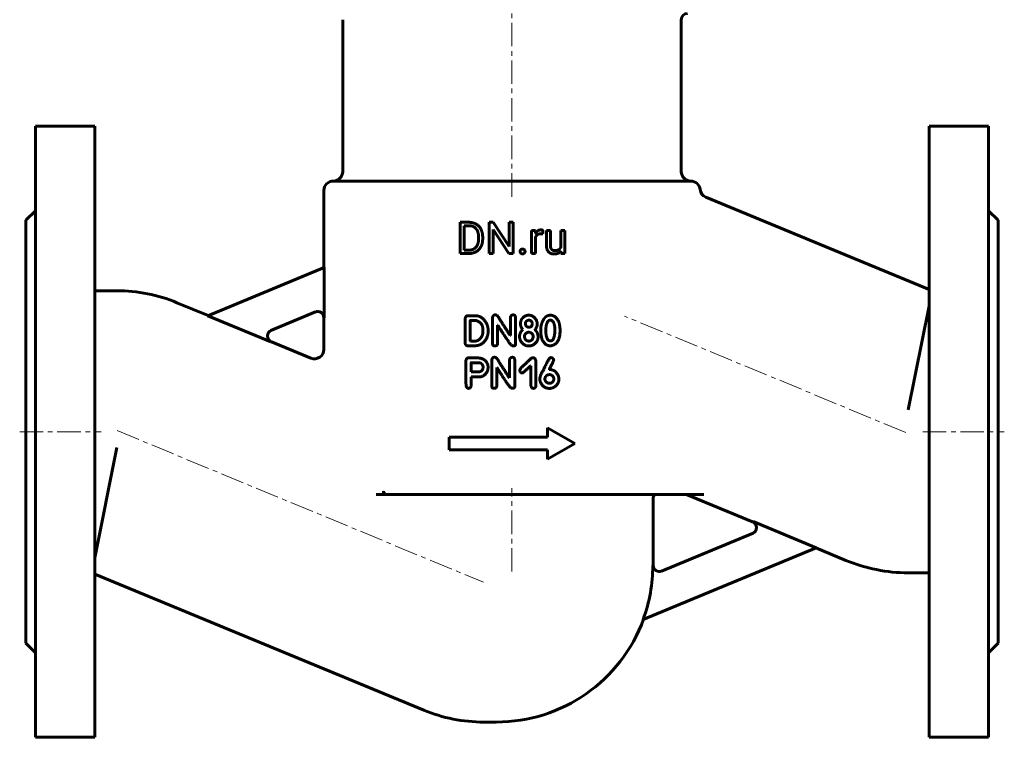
# Model space of a CAD drawing. Header units: millimetres. Extents: x -157 to 157, y -209 to 209.
# Tile 1 of 2: x -157 to 157, y -209 to 20. Entities that reach past the tile are written whole.
import ezdxf

# ---------------------------------------------------------------- set-up
doc = ezdxf.new("R2010")
doc.units = ezdxf.units.MM
for name, pattern in [('K5LT-1', [0]), ('K5LT_AXLED', [12, 7.5, -1.5, 1.5, -1.5]), ('K5LT_BASIC', [0])]:
    doc.linetypes.add(name, pattern=pattern)
doc.layers.add('Системный слой (1)', color=7, linetype='Continuous', true_color=0x6c6c6c)

# ---------------------------------------------------------------- blocks, each defined once
blk = doc.blocks.new('U15')
at = {"layer": 'Системный слой (1)', "color": 143, "linetype": 'K5LT_BASIC', "lineweight": 60, "true_color": 0x33acca}
for p, q in [((76.74, -139.97), (55.88, -131.33)), ((106.49, -152.29), (96.88, -148.31))]:
    blk.add_line(p, q, dxfattribs=at)
blk = doc.blocks.new('U16')
at = {"layer": 'Системный слой (1)', "color": 143, "linetype": 'K5LT_BASIC', "lineweight": 60, "true_color": 0x33acca}
for p, q in [((-106.86, -70.06), (-96.88, -74.19)), ((-76.74, -82.53), (-64.15, -87.75))]:
    blk.add_line(p, q, dxfattribs=at)
blk = doc.blocks.new('U17')
at = {"layer": 'Системный слой (1)', "color": 143, "linetype": 'K5LT_BASIC', "lineweight": 60, "true_color": 0x33acca}
for p, q in [((-60, -58.91), (-60, -34.25)), ((-60, -84.98), (-60, -74.89))]:
    blk.add_line(p, q, dxfattribs=at)

msp = doc.modelspace()

# ---------------------------------------------------------------- linework, layer by layer
at = {"layer": 'Системный слой (1)', "color": 30, "linetype": 'K5LT_AXLED', "lineweight": 18, "true_color": 0xff8000}
for p, q in [((0, -36.25), (0, 44.85)), ((125.56, -111.48), (35.85, -74.32)), ((-157, -111.25), (-131, -111.25)), ((-125.93, -110.87), (-9.07, -159.27)), ((131, -111.25), (157, -111.25)), ((0, -155.88), (0, -129.25))]:
    msp.add_line(p, q, dxfattribs=at)
at = {"layer": 'Системный слой (1)', "color": 143, "linetype": 'K5LT_BASIC', "lineweight": 60, "true_color": 0x33acca}
for p, q in [((-54, -28.25), (-54, 20.25)), ((54, -28.25), (54, 20.25)), ((-152, -13.75), (-133, -13.75)), ((-152, -13.75), (-152, -208.75)), ((-133, -13.75), (-133, -208.75)), ((152, -13.75), (133, -13.75)), ((133, -13.75), (133, -208.75)), ((152, -13.75), (152, -208.75)), ((-57, -31.25), (57, -31.25)), ((133, -65.86), (61.82, -36.37)), ((-155, -43.75), (-152, -40.75)), ((155, -43.75), (152, -40.75)), ((-155, -43.75), (-155, -178.75)), ((155, -43.75), (155, -178.75)), ((-16.57, -44.41), (-13.75, -44.41)), ((-16.57, -54.38), (-16.57, -44.41)), ((-15.25, -53.3), (-15.25, -45.49)), ((-15.25, -45.49), (-13.75, -45.49)), ((-7.31, -54.38), (-7.31, -44.41)), ((-7.31, -44.41), (-5.99, -44.41)), ((-5.99, -44.41), (-0.95, -52.12)), ((-5.99, -46.69), (-0.97, -54.38)), ((-5.99, -54.38), (-5.99, -46.69)), ((-0.95, -44.41), (0.36, -44.41)), ((-0.95, -52.12), (-0.95, -44.41)), ((0.36, -54.38), (0.36, -44.41)), ((6.26, -54.38), (6.26, -46.97)), ((6.26, -46.97), (7.49, -46.97)), ((7.49, -46.97), (7.51, -47.81)), ((9.83, -48.1), (9.84, -46.93)), ((10.99, -51.75), (10.99, -46.97)), ((10.99, -46.97), (12.26, -46.97)), ((12.26, -51.76), (12.26, -46.97)), ((15.55, -46.97), (16.83, -46.97)), ((15.55, -52.36), (15.55, -46.97)), ((16.83, -54.38), (16.83, -46.97)), ((-10.66, -49.69), (-10.66, -49.08)), ((-9.35, -49.69), (-9.35, -49.1)), ((7.52, -54.38), (7.52, -49.11)), ((-15.25, -53.3), (-13.87, -53.3)), ((-16.57, -54.38), (-13.87, -54.38)), ((-7.31, -54.38), (-5.99, -54.38)), ((-0.97, -54.38), (0.36, -54.38)), ((6.26, -54.38), (7.52, -54.38)), ((15.59, -53.64), (15.61, -54.38)), ((15.61, -54.38), (16.83, -54.38)), ((-97.01, -74.24), (-59.92, -58.88)), ((-59.92, -74.86), (-59.92, -58.88)), ((-133, -66.25), (-125.99, -66.25)), ((126.39, -104.25), (133, -71.03)), ((-97.01, -74.24), (-76.88, -82.58)), ((-62.69, -73.02), (-76.87, -78.89)), ((-14.91, -83.03), (-14.91, -75.12)), ((-14.17, -74.23), (-13.93, -74.21)), ((-13.93, -74.21), (-11.65, -74.21)), ((-6.21, -83.15), (-6.21, -74.87)), ((-0.5, -80.54), (-0.5, -74.91)), ((1.13, -83.37), (1.13, -74.87)), ((-13.34, -82.27), (-13.32, -75.81)), ((-13.24, -75.73), (-11.76, -75.73)), ((-4.61, -83.15), (-4.61, -77.23)), ((-4.61, -77.23), (-4.54, -77.23)), ((5.36, -75.65), (5.43, -75.65)), ((10.78, -79.1), (10.81, -78.33)), ((-9.28, -79.16), (-9.28, -78.7)), ((-0.58, -80.54), (-0.5, -80.54)), ((3.41, -78.62), (3.41, -78.58)), ((7.34, -78.69), (7.34, -78.65)), ((8.32, -81.01), (8.32, -80.98)), ((15.33, -78.92), (15.33, -78.88)), ((-14.04, -83.83), (-11.95, -83.83)), ((-13.34, -82.27), (-13.26, -82.31)), ((-13.26, -82.31), (-11.76, -82.31)), ((0.26, -83.82), (0.52, -83.82)), ((5.28, -82.29), (5.47, -82.29)), ((5.28, -83.86), (5.43, -83.86)), ((12.11, -82.21), (12.44, -82.21)), ((-13.83, -87.64), (-11.78, -87.64)), ((-14.7, -88.53), (-14.67, -95.95)), ((-13, -89.22), (-10.26, -89.22)), ((-6.47, -96.68), (-6.47, -88.4)), ((-4.88, -96.68), (-4.88, -90.77)), ((-4.88, -90.77), (-4.8, -90.77)), ((-0.77, -94.07), (-0.77, -88.45)), ((0.87, -96.91), (0.87, -88.4)), ((5.87, -90.23), (6.02, -90.23)), ((6.02, -96.42), (6.02, -90.23)), ((7.63, -96.49), (7.63, -88.73)), ((-13.03, -92.07), (-12.96, -92.15)), ((-13.03, -96.44), (-13.03, -93.71)), ((-13.03, -93.71), (-9.84, -93.71)), ((-12.96, -92.15), (-10.87, -92.15)), ((-0.84, -94.07), (-0.77, -94.07)), ((3.18, -92.49), (3.29, -92.49)), ((11.9, -91.4), (11.9, -91.37)), ((11.9, -91.4), (11.94, -91.4)), ((11.98, -93.02), (12.21, -93.02)), ((10.51, -94.55), (10.51, -94.33)), ((13.33, -94.63), (13.33, -94.41)), ((0, -97.35), (0.26, -97.35)), ((-20, -113.01), (11.34, -113.01)), ((-20, -117.01), (-20, -113.01)), ((11.34, -110.01), (20, -115.01)), ((11.34, -113.01), (11.34, -110.01)), ((11.34, -120.01), (20, -115.01)), ((-125.99, -116.25), (-133, -151.47)), ((-20, -117.01), (11.34, -117.01)), ((11.34, -120.01), (11.34, -117.01)), ((-40.78, -131.25), (-43.34, -131.25)), ((-40.1, -131.25), (-40.78, -131.25)), ((-40.1, -131.25), (55.36, -131.25)), ((55.36, -131.25), (61.15, -131.25)), ((45, -153.88), (45, -132.25)), ((97.01, -148.26), (76.88, -139.92)), ((47.67, -155.71), (76.87, -143.61)), ((97.01, -148.26), (41.83, -171.11)), ((-133, -156.64), (-28.14, -200.08)), ((44.9, -153.88), (45, -153.88)), ((133, -156.25), (126.39, -156.25)), ((-155, -178.75), (-152, -181.75)), ((155, -178.75), (152, -181.75)), ((-9.01, -203.88), (-5, -203.88)), ((-152, -208.75), (-133, -208.75)), ((152, -208.75), (133, -208.75))]:
    msp.add_line(p, q, dxfattribs=at)
for centre, radius, start, end in [((56, 20.25), 2, 90, 180), ((-57, -28.25), 3, 270, 0), ((57, -28.25), 3, 180, 270), ((-57, -34.25), 3, 90, 180), ((57, -34.25), 3, 6.2262, 90), ((62.96, -33.6), 3, 186.2262, 247.5), ((-125.99, -116.25), 50, 67.5, 90), ((-62, -74.89), 2, 0, 112.5), ((-75.98, -80.68), 2, 112.5, 247.5), ((-63, -84.98), 3, 247.5, 0), ((791.24, 73.14), 856.76, 193.73283, 193.80169), ((46, -132.25), 1, 90, 180), ((55.49, -132.25), 1, 67.5, 90), ((75.98, -141.82), 2, 292.5, 67.5), ((126.39, -104.25), 52, 247.5, 270), ((-5, -153.88), 49.9, 339.7999, 0), ((47, -153.82), 2, 181.8297, 292.5), ((-5, -153.88), 50, 270, 339.9057), ((-9.01, -153.88), 50, 247.5, 270)]:
    msp.add_arc(centre, radius, start, end, dxfattribs=at)
for points in [[(-9.35, -49.1), (-9.35, -48.01), (-9.98, -46.28), (-11.15, -45.06), (-12.77, -44.41), (-13.75, -44.41)], [(-10.66, -49.08), (-10.66, -48.23), (-11.07, -46.89), (-11.87, -45.97), (-13.01, -45.49), (-13.75, -45.49)], [(9.28, -46.83), (8.67, -46.83), (8.24, -47.09)], [(9.59, -46.86), (9.41, -46.83), (9.28, -46.83)], [(9.84, -46.93), (9.77, -46.89), (9.59, -46.86)], [(-13.87, -54.38), (-12.83, -54.38), (-11.17, -53.72), (-9.98, -52.51), (-9.35, -50.77), (-9.35, -49.69)], [(-13.87, -53.3), (-12.8, -53.3), (-11.38, -52.4), (-10.66, -50.78), (-10.66, -49.69)], [(9.22, -48.05), (9.39, -48.05), (9.67, -48.07), (9.83, -48.1)], [(2.78, -53.16), (2.57, -53.38), (2.57, -53.7)], [(3.36, -52.94), (2.98, -52.94), (2.78, -53.16)], [(3.95, -53.16), (3.74, -52.94), (3.36, -52.94)], [(4.15, -53.7), (4.15, -53.38), (3.95, -53.16)], [(10.99, -51.75), (10.99, -52.49), (11.17, -53.01)], [(11.17, -53.01), (11.34, -53.54), (11.66, -53.87)], [(12.37, -52.58), (12.26, -52.26), (12.26, -51.76)], [(13.12, -53.36), (12.88, -53.29), (12.48, -52.91), (12.37, -52.58)], [(13.62, -53.44), (13.36, -53.44), (13.12, -53.36)], [(14.9, -53.13), (14.43, -53.44), (13.62, -53.44)], [(15.55, -52.36), (15.34, -52.84), (14.9, -53.13)], [(2.57, -53.7), (2.57, -54.02), (2.78, -54.24)], [(2.78, -54.24), (2.98, -54.46), (3.36, -54.46)], [(3.36, -54.46), (3.74, -54.46), (3.95, -54.24)], [(3.95, -54.24), (4.15, -54.02), (4.15, -53.7)], [(11.66, -53.87), (11.99, -54.2), (12.43, -54.35)], [(12.43, -54.35), (12.88, -54.51), (13.42, -54.51)], [(13.42, -54.51), (14.22, -54.51), (14.77, -54.26)], [(14.77, -54.26), (15.26, -54.03), (15.59, -53.64)], [(-14.17, -74.23), (-14.79, -74.25), (-14.91, -75.12)], [(-8.11, -76.69), (-9.54, -74.21), (-11.65, -74.21)], [(-5.3, -73.93), (-6.04, -73.93), (-6.21, -74.87)], [(-3.96, -75.3), (-4.61, -73.93), (-5.3, -73.93)], [(-0.58, -80.54), (-2.41, -77.64), (-3.96, -75.3)], [(0.41, -73.96), (-0.5, -73.96), (-0.5, -74.91)], [(1.13, -74.87), (1.13, -73.96), (0.41, -73.96)], [(3.6, -74.73), (2.81, -75.38), (2.7, -76.71)], [(5.32, -74.04), (4.39, -74.08), (3.6, -74.73)], [(7.8, -75.69), (6.86, -74.04), (5.32, -74.04)], [(11.15, -74.3), (10.43, -74.67), (9.81, -75.89)], [(12.15, -74.04), (11.52, -74.15), (11.15, -74.3)], [(14.96, -76.25), (13.96, -74.04), (12.15, -74.04)], [(-13.24, -75.73), (-13.32, -75.75), (-13.32, -75.81)], [(-11.19, -75.81), (-11.54, -75.73), (-11.76, -75.73)], [(-9.28, -78.7), (-9.28, -76.57), (-11.19, -75.81)], [(-7.61, -79.16), (-7.61, -77.65), (-8.11, -76.69)], [(-4.54, -77.23), (-3.61, -78.79), (-1.38, -82.09)], [(2.7, -76.71), (2.7, -77.79), (3.41, -78.58)], [(5.36, -75.65), (4.28, -75.78), (4.28, -76.74)], [(4.28, -76.74), (4.39, -77.9), (5.43, -77.9)], [(6.49, -76.71), (6.25, -75.65), (5.43, -75.65)], [(5.43, -77.9), (6.37, -77.9), (6.49, -76.71)], [(7.34, -78.65), (8.06, -77.71), (8.06, -76.82)], [(8.06, -76.82), (8.06, -76.4), (7.8, -75.69)], [(9.81, -75.89), (9.19, -77.11), (9.15, -78.81)], [(12.18, -75.62), (11.02, -75.62), (10.81, -78.33)], [(13.66, -78.88), (13.66, -75.62), (12.18, -75.62)], [(15.33, -78.88), (15.33, -77.68), (14.96, -76.25)], [(-11.76, -82.31), (-10.58, -82.31), (-9.67, -80.9)], [(-10.28, -83.53), (-7.61, -82.13), (-7.61, -79.16)], [(-9.67, -80.9), (-9.28, -80.2), (-9.28, -79.16)], [(3.41, -78.62), (2.4, -79.75), (2.4, -80.86)], [(2.4, -80.86), (2.4, -81.48), (2.74, -82.25)], [(4.01, -80.49), (3.97, -80.82), (3.97, -80.9)], [(3.97, -80.9), (4.18, -82.29), (5.28, -82.29)], [(5.4, -79.48), (4.43, -79.48), (4.01, -80.49)], [(6.75, -80.98), (6.75, -79.7), (5.4, -79.48)], [(5.47, -82.29), (6.54, -82.29), (6.75, -80.98)], [(6.63, -83.6), (8.32, -82.59), (8.32, -81.01)], [(8.32, -80.98), (8.32, -79.75), (7.34, -78.69)], [(9.15, -78.81), (9.15, -80.23), (9.55, -81.62)], [(9.55, -81.62), (10.44, -83.8), (12.15, -83.8)], [(10.78, -79.1), (10.93, -82.21), (12.11, -82.21)], [(12.44, -82.21), (13.24, -82.21), (13.59, -80.18)], [(12.96, -83.69), (15.33, -82.89), (15.33, -78.92)], [(13.59, -80.18), (13.66, -79.27), (13.66, -78.88)], [(-14.91, -83.03), (-14.88, -83.73), (-14.04, -83.83)], [(-11.95, -83.83), (-11.34, -83.83), (-10.28, -83.53)], [(-6.21, -83.15), (-6.21, -83.85), (-5.45, -83.85)], [(-5.45, -83.85), (-4.61, -83.85), (-4.61, -83.15)], [(-1.38, -82.09), (-0.27, -83.82), (0.26, -83.82)], [(0.52, -83.82), (1.13, -83.82), (1.13, -83.37)], [(2.74, -82.25), (3.77, -83.86), (5.28, -83.86)], [(5.43, -83.86), (6.01, -83.86), (6.63, -83.6)], [(12.15, -83.8), (12.63, -83.8), (12.96, -83.69)], [(-13.83, -87.64), (-14.51, -87.64), (-14.7, -88.53)], [(-8.39, -88.69), (-9.22, -87.62), (-11.78, -87.64)], [(-5.56, -87.46), (-6.31, -87.46), (-6.47, -88.4)], [(-4.23, -88.83), (-4.88, -87.46), (-5.56, -87.46)], [(0.14, -87.49), (-0.77, -87.49), (-0.77, -88.45)], [(0.87, -88.4), (0.87, -87.49), (0.14, -87.49)], [(6.63, -87.61), (6.17, -87.61), (4.75, -89.14)], [(7.63, -88.73), (7.44, -87.61), (6.63, -87.61)], [(12.13, -87.65), (11.82, -87.65), (10.1, -91.37)], [(12.47, -87.58), (12.37, -87.58), (12.13, -87.65)], [(13.29, -88.36), (13.29, -87.73), (12.47, -87.58)], [(-13, -89.22), (-13.07, -89.23), (-13.07, -89.3)], [(-13.07, -89.3), (-13.03, -91.58), (-13.03, -92.07)], [(-10.87, -92.15), (-9.23, -92.15), (-9.23, -90.59)], [(-9.23, -90.59), (-9.23, -89.68), (-10.26, -89.22)], [(-9.84, -93.71), (-7.64, -92.75), (-7.64, -90.78)], [(-7.64, -90.78), (-7.55, -89.76), (-8.39, -88.69)], [(-4.8, -90.77), (-3.88, -92.33), (-1.65, -95.63)], [(-0.84, -94.07), (-2.68, -91.17), (-4.23, -88.83)], [(4.75, -89.14), (2.46, -91.13), (2.46, -91.7)], [(3.29, -92.49), (3.63, -92.48), (5.87, -90.23)], [(11.9, -91.37), (11.9, -91.28), (12.13, -90.8)], [(12.13, -90.8), (13.29, -88.6), (13.29, -88.36)], [(2.46, -91.7), (2.65, -92.49), (3.18, -92.49)], [(10.1, -91.37), (8.86, -93.44), (8.86, -94.48)], [(10.59, -93.92), (10.51, -94.07), (10.51, -94.33)], [(11.98, -93.02), (10.93, -93.02), (10.59, -93.92)], [(14.79, -93.47), (13.91, -91.4), (11.94, -91.4)], [(13.33, -94.41), (13.33, -93.38), (12.21, -93.02)], [(14.98, -94.37), (14.9, -93.78), (14.79, -93.47)], [(-14.67, -95.95), (-14.67, -97.39), (-13.83, -97.39)], [(-13.83, -97.39), (-13.12, -97.39), (-13.03, -96.44)], [(-6.47, -96.68), (-6.47, -97.38), (-5.71, -97.38)], [(-5.71, -97.38), (-4.88, -97.38), (-4.88, -96.68)], [(-1.65, -95.63), (-0.54, -97.35), (0, -97.35)], [(0.26, -97.35), (0.87, -97.35), (0.87, -96.91)], [(6.02, -96.42), (6.15, -97.43), (6.81, -97.39)], [(6.81, -97.39), (7.55, -97.39), (7.63, -96.49)], [(8.86, -94.48), (8.86, -94.66), (9.05, -95.42)], [(9.05, -95.42), (10.04, -97.41), (11.9, -97.41)], [(10.51, -94.55), (10.51, -95.24), (11.42, -95.72)], [(11.42, -95.72), (11.82, -95.79), (11.94, -95.79)], [(11.9, -97.41), (12.86, -97.41), (13.7, -96.85)], [(11.94, -95.79), (12.99, -95.79), (13.33, -94.63)], [(13.7, -96.85), (14.98, -95.85), (14.98, -94.37)]]:
    msp.add_open_spline(points, degree=2, dxfattribs=at)
for points, degree, knots in [([(8.24, -47.09), (7.8, -47.34), (7.52, -47.81), (7.51, -47.81)], 2, [0, 0, 0, 1.967275, 2, 2, 2]), ([(7.52, -49.11), (7.65, -48.8), (8.11, -48.32), (8.78, -48.05), (9.22, -48.05)], 2, [0, 0, 0, 0.9573, 1.97865, 3, 3, 3]), ([(-41.02, -130.25), (-41, -130.32), (-40.97, -130.43), (-40.91, -130.57), (-40.84, -130.7), (-40.77, -130.81), (-40.68, -130.92), (-40.61, -131), (-40.54, -131.07), (-40.46, -131.13), (-40.38, -131.17), (-40.29, -131.21), (-40.2, -131.24), (-40.13, -131.25), (-40.1, -131.25)], 3, [0, 0, 0, 0, 2.205094, 3.230027, 4.2, 6.139183, 7.122273, 8.160745, 9.24429, 10.307895, 11.306246, 12.184853, 13.725676, 15, 15, 15, 15])]:
    msp.add_open_spline(points, degree=degree, knots=knots, dxfattribs=at)
at = {"layer": 'Системный слой (1)', "color": 7, "linetype": 'K5LT-1'}
for points, knots in [([(-62.69, -73.02), (-62.66, -73), (-62.59, -72.98), (-62.45, -72.93), (-62.34, -72.9), (-62.23, -72.88), (-62.14, -72.87), (-61.98, -72.86), (-61.85, -72.86), (-61.68, -72.88), (-61.58, -72.89), (-61.49, -72.91), (-61.47, -72.92), (-61.42, -72.93), (-61.33, -72.95), (-61.19, -73), (-61.02, -73.08), (-60.84, -73.18), (-60.67, -73.3), (-60.52, -73.44), (-60.39, -73.57), (-60.31, -73.68), (-60.23, -73.79), (-60.17, -73.9), (-60.1, -74.03), (-60.05, -74.15), (-60.01, -74.27), (-59.98, -74.39), (-59.96, -74.5), (-59.93, -74.66), (-59.92, -74.78), (-59.92, -74.86)], [0, 0, 0, 0, 0.445825, 0.891649, 1.783298, 1.831013, 2.297755, 2.815281, 3.799549, 3.902028, 4.92747, 4.981278, 5.063196, 5.227032, 5.554703, 6.210047, 6.982658, 7.915238, 8.74063, 9.566022, 10.389815, 10.962007, 11.233949, 12.019841, 12.534136, 13.048431, 13.562725, 14.080563, 14.51111, 14.991217, 16, 16, 16, 16]), ([(-76.87, -78.89), (-76.9, -78.9), (-76.96, -78.93), (-77.05, -78.97), (-77.15, -79.03), (-77.27, -79.11), (-77.41, -79.21), (-77.55, -79.35), (-77.66, -79.47), (-77.75, -79.59), (-77.82, -79.7), (-77.89, -79.82), (-77.94, -79.94), (-77.99, -80.06), (-78.04, -80.19), (-78.07, -80.33), (-78.1, -80.51), (-78.11, -80.68), (-78.11, -80.85), (-78.09, -81.02), (-78.07, -81.16), (-78.04, -81.28), (-78.01, -81.37), (-77.96, -81.51), (-77.89, -81.66), (-77.81, -81.79), (-77.74, -81.91), (-77.65, -82.02), (-77.56, -82.12), (-77.44, -82.23), (-77.31, -82.34), (-77.17, -82.44), (-77.05, -82.5), (-76.95, -82.55), (-76.9, -82.57), (-76.88, -82.58)], [0, 0, 0, 0, 0.406391, 0.812783, 1.253562, 1.694341, 2.567853, 3.348743, 4.077389, 4.619181, 5.117847, 5.683586, 6.205247, 6.726908, 7.212828, 7.906172, 8.462751, 9.474128, 9.979017, 10.483905, 11.492496, 11.660869, 11.997614, 12.671104, 13.464976, 13.951444, 14.585986, 15.123891, 15.661796, 16.245141, 17.027402, 17.724842, 18.335834, 18.667917, 19, 19, 19, 19]), ([(76.87, -143.61), (76.9, -143.6), (76.96, -143.57), (77.05, -143.53), (77.15, -143.47), (77.27, -143.39), (77.41, -143.29), (77.55, -143.15), (77.66, -143.03), (77.75, -142.91), (77.82, -142.8), (77.89, -142.68), (77.94, -142.56), (77.99, -142.44), (78.04, -142.31), (78.07, -142.17), (78.1, -141.99), (78.11, -141.82), (78.11, -141.65), (78.09, -141.48), (78.07, -141.34), (78.04, -141.22), (78.01, -141.13), (77.96, -140.99), (77.89, -140.84), (77.81, -140.71), (77.74, -140.59), (77.65, -140.48), (77.56, -140.38), (77.44, -140.27), (77.31, -140.16), (77.17, -140.06), (77.05, -140), (76.95, -139.95), (76.9, -139.93), (76.88, -139.92)], [0, 0, 0, 0, 0.406391, 0.812783, 1.253562, 1.694341, 2.567853, 3.348743, 4.077389, 4.619181, 5.117847, 5.683586, 6.205247, 6.726908, 7.212828, 7.906172, 8.462751, 9.474128, 9.979017, 10.483905, 11.492496, 11.660869, 11.997614, 12.671104, 13.464976, 13.951444, 14.585986, 15.123891, 15.661796, 16.245141, 17.027402, 17.724842, 18.335834, 18.667917, 19, 19, 19, 19]), ([(47.67, -155.71), (47.64, -155.72), (47.57, -155.75), (47.43, -155.79), (47.32, -155.82), (47.2, -155.84), (47.12, -155.85), (46.96, -155.86), (46.83, -155.86), (46.65, -155.85), (46.56, -155.83), (46.47, -155.81), (46.44, -155.81), (46.39, -155.8), (46.3, -155.77), (46.16, -155.72), (46.01, -155.66), (45.87, -155.58), (45.75, -155.5), (45.62, -155.4), (45.49, -155.28), (45.37, -155.15), (45.27, -155.03), (45.2, -154.92), (45.14, -154.81), (45.08, -154.69), (45.03, -154.58), (44.99, -154.46), (44.96, -154.34), (44.93, -154.23), (44.91, -154.08), (44.9, -153.96), (44.9, -153.88)], [0, 0, 0, 0, 0.449045, 0.898091, 1.796181, 1.843837, 2.31375, 2.834321, 3.824805, 3.927878, 4.959961, 5.014021, 5.098154, 5.266419, 5.602949, 6.276009, 7.081526, 7.595568, 8.24639, 8.81608, 9.639307, 10.46132, 10.994428, 11.540354, 12.067093, 12.589044, 13.10436, 13.619675, 14.138569, 14.569671, 15.050621, 16, 16, 16, 16])]:
    msp.add_open_spline(points, degree=3, knots=knots, dxfattribs=at)

# ---------------------------------------------------------------- block references
at = {"layer": 'Системный слой (1)'}
for name in ['U17', 'U16', 'U15']:
    msp.add_blockref(name, (0, 0), dxfattribs=at)

doc.saveas('drawing.dxf')
